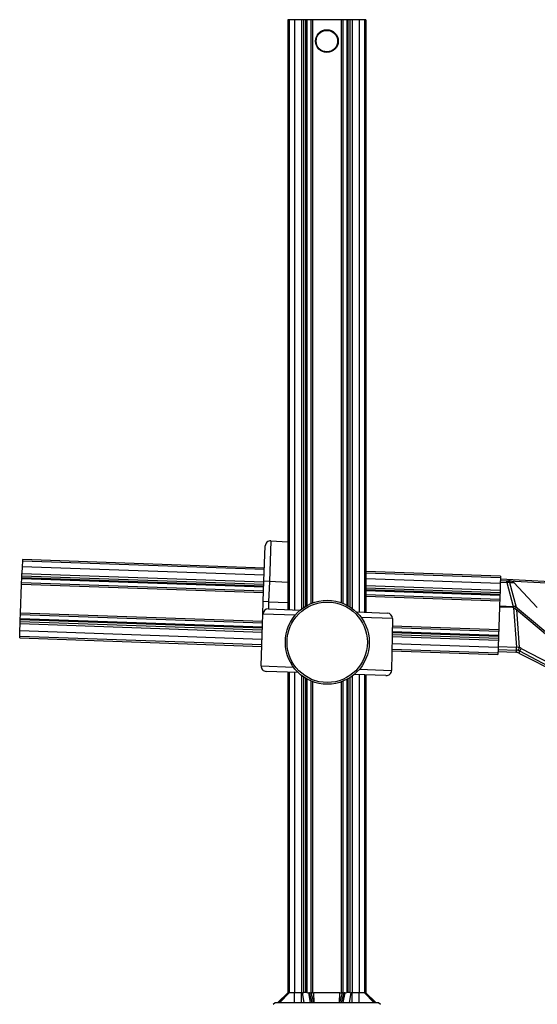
# Model space of a CAD drawing. Extents: x 117 to 632, y 106 to 545.
# Tile 7 of 8: x 295 to 440, y 270 to 545. Entities that reach past the tile are written whole.
import ezdxf

# ---------------------------------------------------------------- set-up
doc = ezdxf.new("R2010")
doc.units = 0
doc.layers.get('0').update_dxf_attribs({"linetype": 'CONTINUOUS'})

msp = doc.modelspace()

# ---------------------------------------------------------------- linework, layer by layer
at = {"color": 7, "linetype": 'CONTINUOUS'}
for p, q in [((370.59, 545.25), (370.19, 545.25)), ((370.19, 545.25), (370.19, 380.19)), ((372.13, 545.25), (370.59, 545.25)), ((370.59, 545.25), (370.59, 380.17)), ((374.09, 545.25), (372.13, 545.25)), ((372.13, 545.25), (372.13, 380.12)), ((374.71, 545.25), (374.09, 545.25)), ((374.09, 545.25), (374.09, 380.35)), ((375.28, 545.25), (374.71, 545.25)), ((374.71, 380.79), (374.71, 545.25)), ((375.55, 545.25), (375.28, 545.25)), ((375.28, 381.15), (375.28, 545.25)), ((376.65, 545.25), (375.55, 545.25)), ((375.55, 545.25), (375.55, 381.31)), ((377.12, 545.25), (376.65, 545.25)), ((376.65, 545.25), (376.65, 381.85)), ((385.17, 545.25), (377.12, 545.25)), ((377.12, 545.25), (377.12, 382.04)), ((385.64, 545.25), (385.17, 545.25)), ((385.17, 545.25), (385.17, 382.13)), ((386.74, 545.25), (385.64, 545.25)), ((385.64, 545.25), (385.64, 381.95)), ((387.02, 545.25), (386.74, 545.25)), ((386.74, 545.25), (386.74, 381.44)), ((387.59, 545.25), (387.02, 545.25)), ((387.02, 545.25), (387.02, 381.29)), ((388.2, 545.25), (387.59, 545.25)), ((387.59, 545.25), (387.59, 380.95)), ((390.17, 545.25), (388.2, 545.25)), ((388.2, 545.25), (388.2, 380.53)), ((391.7, 545.25), (390.17, 545.25)), ((390.17, 545.25), (390.17, 379.49)), ((392.1, 545.25), (391.7, 545.25)), ((391.7, 545.25), (391.7, 379.43)), ((392.1, 545.25), (392.1, 379.42)), ((363.54, 388.1), (363.88, 397.99)), ((365.46, 399.44), (365.04, 388.04)), ((365.46, 399.44), (370.19, 399.19)), ((295.88, 394.18), (295.87, 393.78)), ((363.67, 391.81), (295.88, 394.18)), ((295.81, 392.24), (295.75, 390.28)), ((295.87, 393.78), (295.81, 392.24)), ((295.81, 392.24), (363.6, 389.88)), ((363.65, 391.41), (295.87, 393.78)), ((295.66, 387.72), (295.69, 388.82)), ((295.69, 388.82), (295.7, 389.1)), ((363.48, 386.46), (295.69, 388.82)), ((295.7, 389.1), (295.72, 389.67)), ((363.49, 386.73), (295.7, 389.1)), ((295.72, 389.67), (295.75, 390.28)), ((295.72, 389.67), (363.51, 387.3)), ((295.75, 390.28), (363.53, 387.92)), ((429.8, 389.5), (392.1, 390.82)), ((429.79, 389.1), (392.1, 390.42)), ((392.1, 388.88), (429.73, 387.57)), ((429.79, 389.1), (429.73, 387.57)), ((443.75, 387.96), (429.77, 388.69)), ((429.8, 389.5), (429.79, 389.1)), ((295.36, 379.21), (295.64, 387.25)), ((295.64, 387.25), (295.66, 387.72)), ((363.43, 384.89), (295.64, 387.25)), ((363.44, 385.35), (295.66, 387.72)), ((363.34, 382.43), (363.54, 388.1)), ((365.04, 388.04), (363.54, 388.1)), ((365.04, 388.04), (364.84, 382.37)), ((370.19, 387.77), (365.04, 388.04)), ((392.1, 386.92), (429.66, 385.61)), ((392.1, 386.3), (429.64, 384.99)), ((429.62, 384.42), (392.1, 385.73)), ((429.67, 385.71), (429.51, 381.21)), ((429.73, 387.57), (429.67, 385.71)), ((429.74, 387.82), (431.55, 387.74)), ((429.76, 388.34), (431.55, 388.26)), ((431.55, 387.74), (433.34, 381.07)), ((432.13, 388.25), (432.03, 388.25)), ((432.13, 388.25), (444.31, 387.61)), ((432.32, 387.77), (433.49, 387.78)), ((432.32, 387.77), (434.17, 380.9)), ((440.09, 380.82), (433.49, 387.78)), ((429.61, 384.15), (392.1, 385.46)), ((429.57, 383.04), (392.1, 384.35)), ((429.56, 382.58), (392.1, 383.89)), ((363.22, 378.93), (363.34, 382.43)), ((364.84, 382.37), (363.34, 382.43)), ((364.84, 382.37), (364.77, 380.38)), ((364.77, 380.38), (373.73, 380.06)), ((364.84, 382.37), (370.19, 382.19)), ((429.5, 380.87), (429.11, 369.86)), ((429.51, 381.21), (429.5, 380.87)), ((433.33, 380.73), (429.5, 380.87)), ((429.51, 381.21), (433.34, 381.07)), ((433.42, 380.72), (434.27, 369.65)), ((434.54, 380.58), (457.31, 361.6)), ((295.29, 377.36), (295.3, 377.64)), ((295.3, 377.64), (295.34, 378.74)), ((363.09, 375.27), (295.3, 377.64)), ((295.34, 378.74), (295.36, 379.21)), ((363.13, 376.37), (295.34, 378.74)), ((363.14, 376.84), (295.36, 379.21)), ((362.71, 364.44), (363.22, 378.93)), ((372.28, 378.61), (363.22, 378.93)), ((389.41, 379.52), (398.07, 379.21)), ((399.52, 377.69), (390.75, 377.97)), ((399.52, 377.69), (399.26, 363.19)), ((434.23, 380.18), (459.18, 359.39)), ((434.23, 380.18), (435.05, 369.54)), ((295.18, 374.22), (295.25, 376.18)), ((295.25, 376.18), (295.27, 376.79)), ((363.04, 373.81), (295.25, 376.18)), ((295.27, 376.79), (295.29, 377.36)), ((363.06, 374.43), (295.27, 376.79)), ((363.08, 375), (295.29, 377.36)), ((429.26, 374.06), (399.47, 375.1)), ((429.28, 374.53), (399.48, 375.57)), ((295.12, 372.28), (295.13, 372.68)), ((295.12, 372.28), (362.9, 369.91)), ((295.13, 372.68), (295.18, 374.22)), ((362.92, 370.32), (295.13, 372.68)), ((362.97, 371.85), (295.18, 374.22)), ((429.17, 371.5), (399.43, 372.54)), ((429.19, 372.12), (399.44, 373.16)), ((429.22, 372.96), (399.45, 374)), ((429.21, 372.69), (399.45, 373.73)), ((429.1, 369.54), (399.39, 370.58)), ((429.11, 369.86), (429.09, 369.06)), ((429.11, 369.86), (434.27, 369.65)), ((434.27, 369.65), (434.32, 369.65)), ((435.54, 369.34), (458.56, 357.27)), ((399.36, 368.64), (429.04, 367.6)), ((429.05, 368.01), (399.37, 369.04)), ((429.05, 368.01), (429.04, 367.6)), ((429.08, 368.92), (429.05, 368.01)), ((429.06, 368.42), (434.1, 368.24)), ((429.09, 369.06), (429.08, 368.92)), ((429.09, 369.06), (434.22, 368.86)), ((434.26, 368.86), (434.1, 368.24)), ((434.22, 368.86), (434.26, 368.86)), ((435.09, 368.63), (434.94, 368.03)), ((434.94, 368.03), (456.68, 356.95)), ((435.09, 368.63), (456.76, 357.26)), ((362.71, 364.44), (371.77, 364.12)), ((373.12, 362.57), (364.16, 362.89)), ((370.19, 362.68), (370.19, 272.96)), ((370.59, 362.66), (370.59, 272.96)), ((372.13, 362.61), (372.13, 272.96)), ((374.09, 361.74), (374.09, 272.96)), ((374.71, 273.02), (374.71, 361.29)), ((375.28, 273.06), (375.28, 360.93)), ((387.59, 361.14), (387.59, 273.02)), ((388.2, 361.56), (388.2, 272.96)), ((397.71, 361.71), (388.8, 362.03)), ((390.17, 361.98), (390.17, 272.96)), ((390.26, 363.48), (399.26, 363.19)), ((391.7, 361.92), (391.7, 272.96)), ((392.1, 361.91), (392.1, 272.96)), ((375.55, 360.78), (375.55, 273.01)), ((376.65, 360.24), (376.65, 272.98)), ((377.12, 360.05), (377.12, 272.98)), ((385.17, 359.96), (385.17, 272.98)), ((385.64, 360.14), (385.64, 272.98)), ((386.74, 360.65), (386.74, 273.01)), ((387.02, 360.8), (387.02, 273.06)), ((367.43, 270.25), (370.19, 273)), ((367.49, 270.25), (370.19, 272.96)), ((367.99, 270.25), (370.59, 272.96)), ((370.59, 272.96), (370.19, 272.96)), ((372.13, 272.96), (370.59, 272.96)), ((374.09, 272.96), (372.13, 272.96)), ((372.13, 270.25), (372.13, 272.96)), ((374.33, 272.96), (374.09, 272.96)), ((374.09, 270.25), (374.09, 272.96)), ((374.83, 270.25), (374.33, 272.96)), ((375.55, 273.01), (375.28, 273.06)), ((376.3, 272.96), (376.07, 272.96)), ((376.57, 270.25), (376.07, 272.96)), ((377.03, 270.25), (376.3, 272.96)), ((377.5, 270.25), (376.76, 273)), ((384.81, 272.96), (377.49, 272.96)), ((377.57, 270.25), (377.49, 272.96)), ((384.72, 270.25), (384.81, 272.96)), ((384.79, 270.25), (385.53, 273)), ((385.27, 270.25), (385.99, 272.96)), ((385.73, 270.25), (386.23, 272.96)), ((386.23, 272.96), (385.99, 272.96)), ((387.02, 273.06), (386.74, 273.01)), ((387.46, 270.25), (387.96, 272.96)), ((388.2, 272.96), (387.96, 272.96)), ((390.17, 272.96), (388.2, 272.96)), ((388.2, 270.25), (388.2, 272.96)), ((391.7, 272.96), (390.17, 272.96)), ((390.17, 270.25), (390.17, 272.96)), ((392.1, 272.96), (391.7, 272.96)), ((394.3, 270.25), (391.7, 272.96)), ((394.86, 270.25), (392.1, 273)), ((394.8, 270.25), (392.1, 272.96)), ((366.15, 269.75), (366.65, 270.25)), ((366.65, 270.25), (395.65, 270.25)), ((395.65, 270.25), (396.15, 269.75))]:
    msp.add_line(p, q, dxfattribs=at)
for centre, radius in [((381.15, 539.25), 3.2), ((381.15, 539.25), 3), ((381.27, 371.04), 11.75), ((381.27, 371.04), 11.25)]:
    msp.add_circle(centre, radius, dxfattribs=at)
for centre, radius, start, end in [((365.38, 397.94), 1.5, 87, 178), ((431.96, 396.16), 7.91, 267.0933, 270.5087), ((426.27, 388.05), 5.29, 356.5406, 2.1851), ((433.91, 345.73), 42.07, 92.1626, 93.2149), ((364.72, 378.88), 1.5, 88, 178), ((406.22, 381.68), 27.13, 357.9914, 358.7138), ((433.29, 380.24), 0.492, 74.4042, 85.4087), ((433.45, 379.66), 1.42, 87.4022, 94.5965), ((407.19, 387.81), 27.18, 344.8754, 345.659), ((433.17, 379.75), 0.997, 48.9402, 75.0611), ((433.41, 379.39), 1.69, 63.3267, 86.3389), ((422.26, 390.97), 15.6, 317.8365, 319.7729), ((441.61, 390.03), 12.3, 230.7502, 233.1791), ((441.97, 389.49), 11.61, 227.7296, 230.1676), ((426.61, 386.48), 9.88, 320.4397, 323.3398), ((398.02, 377.71), 1.5, 359, 88), ((426.82, 369.78), 7.46, 352.9334, 359.039), ((427.75, 369.75), 6.57, 352.246, 359.1798), ((434.23, 366.52), 3.13, 74.7572, 88.267), ((432.47, 370.14), 2.65, 329.0974, 347.0264), ((434.24, 366.86), 2.8, 62.3116, 73.1585), ((432.87, 370.53), 2.92, 319.4363, 335.9841), ((434.04, 366.27), 1.97, 62.9201, 88.0799), ((434.19, 366.97), 1.89, 72.858, 87.6469), ((434.15, 366.87), 2, 62.0069, 72.8409), ((364.21, 364.39), 1.5, 178, 268), ((397.76, 363.21), 1.5, 268, 359), ((374.33, 274.11), 1.15, 269.7378, 288.8336), ((375.06, 271.96), 1.12, 78.8958, 108.4207), ((376.07, 275.81), 2.85, 259.4657, 269.9094), ((376.3, 275.42), 2.46, 269.9247, 278.166), ((376.81, 271.87), 1.12, 92.484, 98.2062), ((376.86, 270.77), 2.23, 83.1877, 92.3803), ((377.49, 276.08), 3.12, 263.2565, 269.9794), ((384.81, 276.08), 3.12, 270.0218, 276.7423), ((385.44, 270.77), 2.23, 87.6192, 96.8129), ((385.48, 271.87), 1.12, 81.7938, 87.516), ((385.99, 275.42), 2.46, 261.834, 270.0753), ((386.22, 275.81), 2.85, 270.0906, 280.5343), ((387.23, 271.96), 1.12, 71.5793, 101.1042), ((387.96, 274.11), 1.15, 251.1664, 270.2622)]:
    msp.add_arc(centre, radius, start, end, dxfattribs=at)
msp.add_rational_spline([(432.03, 388.25), (432.23, 388.19), (432.32, 387.77)], [1, 0.870629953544, 1], degree=2, dxfattribs=at)
msp.add_open_spline([(433.49, 387.78), (433.19, 388.1), (432.57, 388.22), (432.13, 388.25)], degree=3, dxfattribs=at)

doc.saveas('drawing.dxf')
